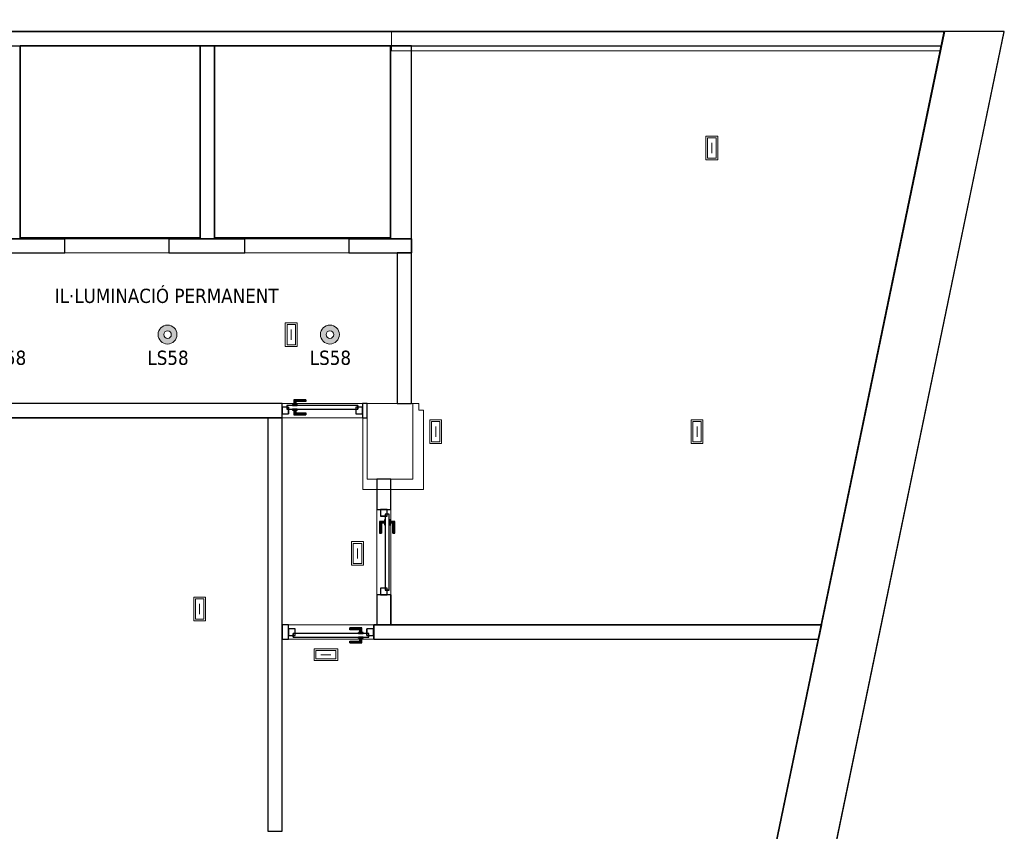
# Model space of a CAD drawing. Header units: metres. Extents: x 391.1 to 427.5, y 12.7 to 28.4.
# Tile 240 of 240: x 417.1 to 427.5, y 19.8 to 28.4. Entities that reach past the tile are written whole.
import ezdxf

# ---------------------------------------------------------------- set-up
doc = ezdxf.new("R2010")
doc.units = ezdxf.units.M
doc.layers.add('01_CARPINTERIA', color=5, linetype='Continuous', lineweight=25, true_color=0x0000ff)
doc.layers.add('01_SUELOS', color=7, linetype='Continuous', lineweight=25, true_color=0x007f00)
for name, color, linetype, lineweight in [('A-COLS-____-MCUT', 7, 'Continuous', 18), ('A-COLS-____-OTLN', 7, 'Continuous', 18), ('A-DETL-____-MBND', 7, 'Continuous', 18), ('A-DETL-GENF-OTLN', 7, 'Continuous', 18), ('A-GENM-____-OTLN', 7, 'Continuous', 18), ('A-WALL-____-MCUT', 7, 'Continuous', 25), ('A-WALL-____-OTLN', 7, 'Continuous', 25), ('E-LITE-EQPM-IDEN', 7, 'Continuous', 30), ('G-____-____-TEXT', 7, 'Continuous', 30)]:
    doc.layers.add(name, color=color, linetype=linetype, lineweight=lineweight)
doc.styles.add('Tahoma_4', font='tahoma.ttf', dxfattribs={"height": 0.15})

# ---------------------------------------------------------------- blocks, each defined once
blk = doc.blocks.new('Family - LONDR55-XX_ZZ-ARQ-CAA-M3D-Londres55-151093-01_ENLLUMENAT_PS1')
at = {"layer": '01_SUELOS', "color": 9, "true_color": 0xaad4aa}
for p, q in [((34.748, 14.048), (4.57, 14.048)), ((4.57, 14.048), (34.748, 14.048)), ((31.838, 0), (34.748, 14.048)), ((34.748, 14.048), (31.838, 0)), ((24.988, 13.898), (26.891, 13.898)), ((26.891, 13.898), (24.988, 13.898)), ((24.988, 11.869), (24.988, 13.898)), ((24.988, 13.898), (24.988, 11.869)), ((26.891, 13.898), (26.891, 11.869)), ((26.891, 11.869), (26.891, 13.898)), ((27.041, 11.869), (27.041, 13.898)), ((27.041, 13.898), (27.041, 11.869)), ((27.041, 13.898), (28.9, 13.898)), ((28.9, 13.898), (27.041, 13.898)), ((28.9, 13.898), (28.9, 11.869)), ((28.9, 11.869), (28.9, 13.898)), ((26.891, 11.869), (24.988, 11.869)), ((24.988, 11.869), (26.891, 11.869)), ((28.9, 11.869), (27.041, 11.869)), ((27.041, 11.869), (28.9, 11.869))]:
    blk.add_line(p, q, dxfattribs=at)
blk = doc.blocks.new('Family - Pilar PS-2-151128-01_ENLLUMENAT_PS1')
at = {"layer": 'A-DETL-____-MBND', "color": 253, "true_color": 0xaaaaaa}
for p, q in [((0, 0.91), (0, 0)), ((0, 0), (0, 0.91)), ((0.44, 0.909), (0, 0.91)), ((0, 0.91), (0.44, 0.909)), ((0.59, 0.909), (0.44, 0.909)), ((0.44, 0.909), (0.59, 0.909)), ((0.59, 0.84), (0.59, 0.909)), ((0.59, 0.909), (0.59, 0.84)), ((0.64, 0.84), (0.59, 0.84)), ((0.59, 0.84), (0.64, 0.84)), ((0.638, 0), (0.64, 0.84)), ((0.64, 0.84), (0.638, 0)), ((0, 0), (0.271, 0)), ((0.271, 0), (0, 0)), ((0.271, 0), (0.638, 0)), ((0.638, 0), (0.271, 0))]:
    blk.add_line(p, q, dxfattribs=at)
blk = doc.blocks.new('Family - Mur PS-2-151148-01_ENLLUMENAT_PS1')
at = {"layer": 'A-DETL-____-MBND', "color": 253, "true_color": 0xaaaaaa}
for p, q in [((-0.128, 0.62), (0, 0)), ((0, 0), (-0.128, 0.62)), ((15.586, 0.62), (-0.128, 0.62)), ((-0.128, 0.62), (15.586, 0.62)), ((15.714, 0), (15.586, 0.62)), ((15.586, 0.62), (15.714, 0)), ((0, 0), (15.714, 0)), ((15.714, 0), (0, 0)), ((0, 0), (15.714, 0))]:
    blk.add_line(p, q, dxfattribs=at)
blk = doc.blocks.new('Family - Evans PS-2-151181-01_ENLLUMENAT_PS1')
at = {"layer": 'A-DETL-____-MBND', "color": 253, "true_color": 0xaaaaaa}
for p, q in [((0.041, 0.2), (0, 0)), ((0, 0), (0.041, 0.2)), ((5.838, 0.2), (0.041, 0.2)), ((0.041, 0.2), (5.838, 0.2)), ((5.838, 0), (5.838, 0.2)), ((5.838, 0.2), (5.838, 0)), ((0, 0), (5.838, 0)), ((5.838, 0), (0, 0)), ((0, 0), (5.838, 0))]:
    blk.add_line(p, q, dxfattribs=at)
blk = doc.blocks.new('Family - Evans PS-2-151183-01_ENLLUMENAT_PS1')
at = {"layer": 'A-DETL-____-MBND', "color": 253, "true_color": 0xaaaaaa}
for p, q in [((8.39, 0.15), (0, 0.15)), ((0, 0.15), (20.228, 0.15)), ((0, 0.15), (0, 0)), ((0, 0), (0, 0.15)), ((0, 0), (20.228, 0)), ((20.228, 0), (0, 0)), ((0, 0), (20.228, 0))]:
    blk.add_line(p, q, dxfattribs=at)
blk = doc.blocks.new('Family - Pilar PS-1-153422-01_ENLLUMENAT_PS1')
at = {"layer": 'A-COLS-____-MCUT', "color": 253, "true_color": 0xaaaaaa}
for p, q in [((0.48, 0.8), (0, 0.8)), ((0, 0.8), (0, 0)), ((0.48, 0), (0.48, 0.8)), ((0, 0), (0.48, 0))]:
    blk.add_line(p, q, dxfattribs=at)
at = {"layer": 'A-COLS-____-OTLN', "color": 253, "true_color": 0xaaaaaa}
for p, q in [((0.48, 0.8), (0, 0.8)), ((0, 0.8), (0, 0)), ((0.48, 0), (0.48, 0.8)), ((0, 0), (0.48, 0))]:
    blk.add_line(p, q, dxfattribs=at)
blk = doc.blocks.new('Family - Evans P-1-153432-01_ENLLUMENAT_PS1')
at = {"layer": 'A-WALL-____-MCUT', "color": 253, "true_color": 0xaaaaaa}
for p, q in [((0.321, 0.15), (0, 0.15)), ((0, 0.15), (0, 0)), ((0.321, 0), (0.321, 0.15)), ((1.221, 0.15), (1.221, 0)), ((1.54, 0.15), (1.221, 0.15)), ((1.54, 0), (1.54, 0.15)), ((0, 0), (0.321, 0)), ((1.221, 0), (1.54, 0))]:
    blk.add_line(p, q, dxfattribs=at)
at = {"layer": 'A-WALL-____-OTLN', "color": 253, "true_color": 0xaaaaaa}
for p, q in [((0.321, 0.15), (0, 0.15)), ((0, 0.15), (0, 0)), ((0.321, 0), (0.321, 0.15)), ((1.221, 0.15), (1.221, 0)), ((1.221, 0.15), (1.54, 0.15)), ((1.54, 0.15), (1.54, 0)), ((0, 0), (0.321, 0)), ((1.221, 0), (1.54, 0))]:
    blk.add_line(p, q, dxfattribs=at)
at = {"layer": 'A-WALL-____-OTLN', "color": 253, "lineweight": 18, "true_color": 0xaaaaaa}
blk.add_line((0, 0), (1.54, 0), dxfattribs=at)
blk = doc.blocks.new('Family - Vano de puerta PS-1-153434-01_ENLLUMENAT_PS1')
at = {"layer": 'A-GENM-____-OTLN', "color": 253, "true_color": 0xaaaaaa}
for p, q in [((421.002, 23.18), (420.852, 23.18)), ((420.852, 23.18), (420.852, 22.28)), ((421.002, 23.18), (420.852, 23.18)), ((420.852, 22.28), (420.852, 23.18)), ((421.002, 22.28), (421.002, 23.18)), ((421.002, 23.18), (421.002, 22.28)), ((420.852, 22.28), (421.002, 22.28)), ((421.002, 22.28), (420.852, 22.28))]:
    blk.add_line(p, q, dxfattribs=at)
blk = doc.blocks.new('Family - LONDR55-XX_ZZ-ARQ-CAA-M3D-Londres55-153459-01_ENLLUMENAT_PS1')
at = {"layer": '01_CARPINTERIA', "color": 161, "true_color": 0xaaaaff}
for p, q in [((0.126, 0.149), (0.125, 0.15)), ((0.125, 0.15), (0.125, 0.1)), ((0.125, 0.15), (0.126, 0.149)), ((0.25, 0.15), (0.125, 0.15)), ((0.13, 0.145), (0.126, 0.149)), ((0.126, 0.149), (0.126, 0.1)), ((0.126, 0.149), (0.126, 0.1)), ((0.126, 0.149), (0.13, 0.145)), ((0.25, 0.149), (0.126, 0.149)), ((0.25, 0.149), (0.126, 0.149)), ((0.135, 0.14), (0.13, 0.145)), ((0.13, 0.145), (0.13, 0.1)), ((0.13, 0.145), (0.13, 0.1)), ((0.13, 0.145), (0.135, 0.14)), ((0.25, 0.145), (0.13, 0.145)), ((0.25, 0.145), (0.13, 0.145)), ((0.135, 0.1), (0.135, 0.14)), ((0.135, 0.14), (0.135, 0.1)), ((0.135, 0.14), (0.14, 0.135)), ((0.14, 0.135), (0.135, 0.14)), ((0.135, 0.14), (0.25, 0.14)), ((0.25, 0.14), (0.135, 0.14)), ((0.14, 0.135), (0.14, 0.1)), ((0.14, 0.135), (0.144, 0.131)), ((0.144, 0.131), (0.14, 0.135)), ((0.14, 0.135), (0.14, 0.1)), ((0.25, 0.135), (0.14, 0.135)), ((0.25, 0.135), (0.14, 0.135)), ((0.144, 0.131), (0.144, 0.1)), ((0.144, 0.131), (0.145, 0.13)), ((0.145, 0.13), (0.144, 0.131)), ((0.144, 0.131), (0.144, 0.1)), ((0.25, 0.131), (0.144, 0.131)), ((0.25, 0.131), (0.144, 0.131)), ((0.145, 0.13), (0.145, 0.1)), ((0.25, 0.13), (0.145, 0.13)), ((0.25, 0.149), (0.25, 0.15)), ((0.25, 0.15), (0.25, 0.149)), ((0.25, 0.145), (0.25, 0.149)), ((0.25, 0.149), (0.25, 0.145)), ((0.25, 0.145), (0.25, 0.14)), ((0.25, 0.14), (0.25, 0.145)), ((0.25, 0.14), (0.25, 0.135)), ((0.25, 0.135), (0.25, 0.14)), ((0.25, 0.135), (0.25, 0.131)), ((0.25, 0.131), (0.25, 0.135)), ((0.25, 0.131), (0.25, 0.13)), ((0.25, 0.13), (0.25, 0.131)), ((0.07, 0.07), (0, 0.07)), ((0, 0.07), (0, 0)), ((0.07, 0.07), (0, 0.07)), ((0, 0.07), (0, 0)), ((0, 0), (0.07, 0)), ((0, 0), (0.07, 0)), ((0.8, 0.09), (0.05, 0.09)), ((0.05, 0.09), (0.05, 0.05)), ((0.8, 0.09), (0.05, 0.09)), ((0.05, 0.09), (0.05, 0.05)), ((0.05, 0.05), (0.8, 0.05)), ((0.05, 0.05), (0.8, 0.05)), ((0.07, 0), (0.07, 0.07)), ((0.07, 0.07), (0.07, 0)), ((0.16, 0.1), (0.11, 0.1)), ((0.11, 0.1), (0.11, 0.09)), ((0.11, 0.1), (0.11, 0.09)), ((0.16, 0.1), (0.11, 0.1)), ((0.11, 0.09), (0.16, 0.09)), ((0.11, 0.09), (0.16, 0.09)), ((0.16, 0.05), (0.11, 0.05)), ((0.11, 0.05), (0.11, 0.04)), ((0.16, 0.05), (0.11, 0.05)), ((0.11, 0.05), (0.11, 0.04)), ((0.11, 0.04), (0.16, 0.04)), ((0.11, 0.04), (0.16, 0.04)), ((0.126, 0.1), (0.125, 0.1)), ((0.125, 0.1), (0.126, 0.1)), ((0.126, 0.04), (0.125, 0.04)), ((0.125, 0.04), (0.126, 0.04)), ((0.125, 0.04), (0.125, -0.01)), ((0.13, 0.1), (0.126, 0.1)), ((0.126, 0.1), (0.13, 0.1)), ((0.13, 0.04), (0.126, 0.04)), ((0.126, 0.04), (0.13, 0.04)), ((0.126, 0.04), (0.126, -0.009)), ((0.126, 0.04), (0.126, -0.009)), ((0.135, 0.1), (0.13, 0.1)), ((0.13, 0.1), (0.135, 0.1)), ((0.13, 0.04), (0.135, 0.04)), ((0.135, 0.04), (0.13, 0.04)), ((0.13, 0.04), (0.13, -0.005)), ((0.13, 0.04), (0.13, -0.005)), ((0.13, -0.005), (0.135, 0)), ((0.135, 0), (0.13, -0.005)), ((0.14, 0.1), (0.135, 0.1)), ((0.135, 0.1), (0.14, 0.1)), ((0.135, 0.04), (0.14, 0.04)), ((0.14, 0.04), (0.135, 0.04)), ((0.135, 0), (0.135, 0.04)), ((0.135, 0.04), (0.135, 0)), ((0.14, 0.005), (0.135, 0)), ((0.135, 0), (0.14, 0.005)), ((0.25, 0), (0.135, 0)), ((0.135, 0), (0.25, 0)), ((0.14, 0.1), (0.144, 0.1)), ((0.144, 0.1), (0.14, 0.1)), ((0.14, 0.04), (0.144, 0.04)), ((0.144, 0.04), (0.14, 0.04)), ((0.14, 0.04), (0.14, 0.005)), ((0.14, 0.04), (0.14, 0.005)), ((0.144, 0.009), (0.14, 0.005)), ((0.14, 0.005), (0.144, 0.009)), ((0.14, 0.005), (0.25, 0.005)), ((0.14, 0.005), (0.25, 0.005)), ((0.144, 0.1), (0.145, 0.1)), ((0.145, 0.1), (0.144, 0.1)), ((0.144, 0.04), (0.145, 0.04)), ((0.145, 0.04), (0.144, 0.04)), ((0.144, 0.04), (0.144, 0.009)), ((0.144, 0.04), (0.144, 0.009)), ((0.145, 0.01), (0.144, 0.009)), ((0.144, 0.009), (0.145, 0.01)), ((0.144, 0.009), (0.25, 0.009)), ((0.144, 0.009), (0.25, 0.009)), ((0.145, 0.04), (0.145, 0.01)), ((0.145, 0.01), (0.25, 0.01)), ((0.16, 0.09), (0.16, 0.1)), ((0.16, 0.1), (0.16, 0.09)), ((0.16, 0.04), (0.16, 0.05)), ((0.16, 0.05), (0.16, 0.04)), ((0.25, 0.009), (0.25, 0.01)), ((0.25, 0.01), (0.25, 0.009)), ((0.25, 0.005), (0.25, 0.009)), ((0.25, 0.009), (0.25, 0.005)), ((0.25, 0.005), (0.25, 0)), ((0.25, 0), (0.25, 0.005)), ((0.25, 0), (0.25, -0.005)), ((0.25, -0.005), (0.25, 0)), ((0.85, 0.07), (0.78, 0.07)), ((0.78, 0.07), (0.78, 0)), ((0.85, 0.07), (0.78, 0.07)), ((0.78, 0.07), (0.78, 0)), ((0.78, 0), (0.85, 0)), ((0.78, 0), (0.85, 0)), ((0.8, 0.05), (0.8, 0.09)), ((0.8, 0.09), (0.8, 0.05)), ((0.85, 0), (0.85, 0.07)), ((0.85, 0.07), (0.85, 0)), ((0.125, -0.01), (0.126, -0.009)), ((0.126, -0.009), (0.125, -0.01)), ((0.125, -0.01), (0.25, -0.01)), ((0.126, -0.009), (0.13, -0.005)), ((0.13, -0.005), (0.126, -0.009)), ((0.126, -0.009), (0.25, -0.009)), ((0.126, -0.009), (0.25, -0.009)), ((0.13, -0.005), (0.25, -0.005)), ((0.13, -0.005), (0.25, -0.005)), ((0.25, -0.005), (0.25, -0.009)), ((0.25, -0.009), (0.25, -0.005)), ((0.25, -0.009), (0.25, -0.01)), ((0.25, -0.01), (0.25, -0.009))]:
    blk.add_line(p, q, dxfattribs=at)
blk = doc.blocks.new('Family - Porta PS-1-153460-01_ENLLUMENAT_PS1')
blk.add_blockref('Family - LONDR55-XX_ZZ-ARQ-CAA-M3D-Londres55-153459-01_ENLLUMENAT_PS1', (0, 0))
blk = doc.blocks.new('Family - Evans P-1-153462-01_ENLLUMENAT_PS1')
at = {"layer": 'A-WALL-____-MCUT', "color": 253, "true_color": 0xaaaaaa}
for p, q in [((1.59, 0.15), (0, 0.15)), ((0, 0.15), (0, 0)), ((1.59, 0), (1.59, 0.15)), ((0, 0), (1.59, 0))]:
    blk.add_line(p, q, dxfattribs=at)
at = {"layer": 'A-WALL-____-OTLN', "color": 253, "true_color": 0xaaaaaa}
for p, q in [((1.59, 0.15), (0, 0.15)), ((0, 0.15), (0, 0)), ((1.59, 0), (1.59, 0.15)), ((0, 0), (1.59, 0))]:
    blk.add_line(p, q, dxfattribs=at)
at = {"layer": 'A-WALL-____-OTLN', "color": 253, "lineweight": 18, "true_color": 0xaaaaaa}
blk.add_line((0, 0), (1.59, 0), dxfattribs=at)
blk = doc.blocks.new('Family - Evans P-1-153484-01_ENLLUMENAT_PS1')
at = {"layer": 'A-WALL-____-MCUT', "color": 253, "true_color": 0xaaaaaa}
for p, q in [((0.031, 0.15), (0, 0)), ((23.587, 0.15), (0.031, 0.15)), ((0, 0), (23.587, 0))]:
    blk.add_line(p, q, dxfattribs=at)
at = {"layer": 'A-WALL-____-OTLN', "color": 253, "true_color": 0xaaaaaa}
for p, q in [((0.031, 0.15), (0, 0)), ((23.587, 0.15), (0.031, 0.15)), ((0, 0), (23.587, 0))]:
    blk.add_line(p, q, dxfattribs=at)
at = {"layer": 'A-WALL-____-OTLN', "color": 253, "lineweight": 18, "true_color": 0xaaaaaa}
blk.add_line((0, 0), (23.587, 0), dxfattribs=at)
blk = doc.blocks.new('Family - LONDR55-XX_ZZ-ARQ-CAA-M3D-Londres55-153490-01_ENLLUMENAT_PS1')
at = {"layer": '01_CARPINTERIA', "color": 161, "true_color": 0xaaaaff}
for p, q in [((0.126, 0.149), (0.125, 0.15)), ((0.125, 0.15), (0.125, 0.1)), ((0.125, 0.15), (0.126, 0.149)), ((0.25, 0.15), (0.125, 0.15)), ((0.13, 0.145), (0.126, 0.149)), ((0.126, 0.149), (0.126, 0.1)), ((0.126, 0.149), (0.126, 0.1)), ((0.126, 0.149), (0.13, 0.145)), ((0.25, 0.149), (0.126, 0.149)), ((0.25, 0.149), (0.126, 0.149)), ((0.135, 0.14), (0.13, 0.145)), ((0.13, 0.145), (0.13, 0.1)), ((0.13, 0.145), (0.13, 0.1)), ((0.13, 0.145), (0.135, 0.14)), ((0.25, 0.145), (0.13, 0.145)), ((0.25, 0.145), (0.13, 0.145)), ((0.135, 0.1), (0.135, 0.14)), ((0.135, 0.14), (0.135, 0.1)), ((0.135, 0.14), (0.14, 0.135)), ((0.14, 0.135), (0.135, 0.14)), ((0.135, 0.14), (0.25, 0.14)), ((0.25, 0.14), (0.135, 0.14)), ((0.14, 0.135), (0.14, 0.1)), ((0.14, 0.135), (0.144, 0.131)), ((0.144, 0.131), (0.14, 0.135)), ((0.14, 0.135), (0.14, 0.1)), ((0.25, 0.135), (0.14, 0.135)), ((0.25, 0.135), (0.14, 0.135)), ((0.144, 0.131), (0.144, 0.1)), ((0.144, 0.131), (0.145, 0.13)), ((0.145, 0.13), (0.144, 0.131)), ((0.144, 0.131), (0.144, 0.1)), ((0.25, 0.131), (0.144, 0.131)), ((0.25, 0.131), (0.144, 0.131)), ((0.145, 0.13), (0.145, 0.1)), ((0.25, 0.13), (0.145, 0.13)), ((0.25, 0.149), (0.25, 0.15)), ((0.25, 0.15), (0.25, 0.149)), ((0.25, 0.145), (0.25, 0.149)), ((0.25, 0.149), (0.25, 0.145)), ((0.25, 0.145), (0.25, 0.14)), ((0.25, 0.14), (0.25, 0.145)), ((0.25, 0.14), (0.25, 0.135)), ((0.25, 0.135), (0.25, 0.14)), ((0.25, 0.135), (0.25, 0.131)), ((0.25, 0.131), (0.25, 0.135)), ((0.25, 0.131), (0.25, 0.13)), ((0.25, 0.13), (0.25, 0.131)), ((0.07, 0.07), (0, 0.07)), ((0, 0.07), (0, 0)), ((0.07, 0.07), (0, 0.07)), ((0, 0.07), (0, 0)), ((0, 0), (0.07, 0)), ((0, 0), (0.07, 0)), ((0.85, 0.09), (0.05, 0.09)), ((0.05, 0.09), (0.05, 0.05)), ((0.85, 0.09), (0.05, 0.09)), ((0.05, 0.09), (0.05, 0.05)), ((0.05, 0.05), (0.85, 0.05)), ((0.05, 0.05), (0.85, 0.05)), ((0.07, 0), (0.07, 0.07)), ((0.07, 0.07), (0.07, 0)), ((0.16, 0.1), (0.11, 0.1)), ((0.11, 0.1), (0.11, 0.09)), ((0.11, 0.1), (0.11, 0.09)), ((0.16, 0.1), (0.11, 0.1)), ((0.11, 0.09), (0.16, 0.09)), ((0.11, 0.09), (0.16, 0.09)), ((0.16, 0.05), (0.11, 0.05)), ((0.11, 0.05), (0.11, 0.04)), ((0.16, 0.05), (0.11, 0.05)), ((0.11, 0.05), (0.11, 0.04)), ((0.11, 0.04), (0.16, 0.04)), ((0.11, 0.04), (0.16, 0.04)), ((0.126, 0.1), (0.125, 0.1)), ((0.125, 0.1), (0.126, 0.1)), ((0.126, 0.04), (0.125, 0.04)), ((0.125, 0.04), (0.126, 0.04)), ((0.125, 0.04), (0.125, -0.01)), ((0.13, 0.1), (0.126, 0.1)), ((0.126, 0.1), (0.13, 0.1)), ((0.13, 0.04), (0.126, 0.04)), ((0.126, 0.04), (0.13, 0.04)), ((0.126, 0.04), (0.126, -0.009)), ((0.126, 0.04), (0.126, -0.009)), ((0.135, 0.1), (0.13, 0.1)), ((0.13, 0.1), (0.135, 0.1)), ((0.13, 0.04), (0.135, 0.04)), ((0.135, 0.04), (0.13, 0.04)), ((0.13, 0.04), (0.13, -0.005)), ((0.13, 0.04), (0.13, -0.005)), ((0.135, 0), (0.13, -0.005)), ((0.14, 0.1), (0.135, 0.1)), ((0.135, 0.1), (0.14, 0.1)), ((0.135, 0.04), (0.14, 0.04)), ((0.14, 0.04), (0.135, 0.04)), ((0.135, 0), (0.135, 0.04)), ((0.135, 0.04), (0.135, 0)), ((0.14, 0.005), (0.135, 0)), ((0.135, 0), (0.14, 0.005)), ((0.25, 0), (0.135, 0)), ((0.135, 0), (0.25, 0)), ((0.14, 0.1), (0.144, 0.1)), ((0.144, 0.1), (0.14, 0.1)), ((0.14, 0.04), (0.144, 0.04)), ((0.144, 0.04), (0.14, 0.04)), ((0.14, 0.04), (0.14, 0.005)), ((0.14, 0.04), (0.14, 0.005)), ((0.144, 0.009), (0.14, 0.005)), ((0.14, 0.005), (0.144, 0.009)), ((0.14, 0.005), (0.25, 0.005)), ((0.14, 0.005), (0.25, 0.005)), ((0.144, 0.1), (0.145, 0.1)), ((0.145, 0.1), (0.144, 0.1)), ((0.144, 0.04), (0.145, 0.04)), ((0.145, 0.04), (0.144, 0.04)), ((0.144, 0.04), (0.144, 0.009)), ((0.144, 0.04), (0.144, 0.009)), ((0.145, 0.01), (0.144, 0.009)), ((0.144, 0.009), (0.145, 0.01)), ((0.144, 0.009), (0.25, 0.009)), ((0.144, 0.009), (0.25, 0.009)), ((0.145, 0.04), (0.145, 0.01)), ((0.145, 0.01), (0.25, 0.01)), ((0.16, 0.09), (0.16, 0.1)), ((0.16, 0.1), (0.16, 0.09)), ((0.16, 0.04), (0.16, 0.05)), ((0.16, 0.05), (0.16, 0.04)), ((0.25, 0.009), (0.25, 0.01)), ((0.25, 0.01), (0.25, 0.009)), ((0.25, 0.005), (0.25, 0.009)), ((0.25, 0.009), (0.25, 0.005)), ((0.25, 0.005), (0.25, 0)), ((0.25, 0), (0.25, 0.005)), ((0.25, 0), (0.25, -0.005)), ((0.25, -0.005), (0.25, 0)), ((0.9, 0.07), (0.83, 0.07)), ((0.83, 0.07), (0.83, 0)), ((0.9, 0.07), (0.83, 0.07)), ((0.83, 0.07), (0.83, 0)), ((0.83, 0), (0.9, 0)), ((0.83, 0), (0.9, 0)), ((0.85, 0.05), (0.85, 0.09)), ((0.85, 0.09), (0.85, 0.05)), ((0.9, 0), (0.9, 0.07)), ((0.9, 0.07), (0.9, 0)), ((0.125, -0.01), (0.126, -0.009)), ((0.126, -0.009), (0.125, -0.01)), ((0.125, -0.01), (0.25, -0.01)), ((0.126, -0.009), (0.13, -0.005)), ((0.13, -0.005), (0.126, -0.009)), ((0.126, -0.009), (0.25, -0.009)), ((0.126, -0.009), (0.25, -0.009)), ((0.13, -0.005), (0.135, 0)), ((0.13, -0.005), (0.25, -0.005)), ((0.13, -0.005), (0.25, -0.005)), ((0.25, -0.005), (0.25, -0.009)), ((0.25, -0.009), (0.25, -0.005)), ((0.25, -0.009), (0.25, -0.01)), ((0.25, -0.01), (0.25, -0.009))]:
    blk.add_line(p, q, dxfattribs=at)
blk = doc.blocks.new('Family - Porta PS-1-153491-01_ENLLUMENAT_PS1')
blk.add_blockref('Family - LONDR55-XX_ZZ-ARQ-CAA-M3D-Londres55-153490-01_ENLLUMENAT_PS1', (0, 0))
blk = doc.blocks.new('Family - Mur PS-1-153555-01_ENLLUMENAT_PS1')
at = {"layer": 'A-WALL-____-MCUT', "color": 253, "true_color": 0xaaaaaa}
for p, q in [((-0.128, 0.62), (0, 0)), ((15.588, 0.62), (-0.128, 0.62)), ((15.716, 0), (15.588, 0.62)), ((0, 0), (15.716, 0))]:
    blk.add_line(p, q, dxfattribs=at)
at = {"layer": 'A-WALL-____-OTLN', "color": 253, "true_color": 0xaaaaaa}
for p, q in [((-0.128, 0.62), (0, 0)), ((15.588, 0.62), (-0.128, 0.62)), ((15.716, 0), (15.588, 0.62)), ((0, 0), (15.716, 0))]:
    blk.add_line(p, q, dxfattribs=at)
at = {"layer": 'A-WALL-____-OTLN', "color": 253, "lineweight": 18, "true_color": 0xaaaaaa}
blk.add_line((0, 0), (15.716, 0), dxfattribs=at)
blk = doc.blocks.new('Family - Evans P-1-153565-01_ENLLUMENAT_PS1')
at = {"layer": 'A-WALL-____-MCUT', "color": 253, "true_color": 0xaaaaaa}
for p, q in [((2.039, 0.15), (0, 0.15)), ((0, 0.15), (0, 0)), ((2.039, 0), (2.039, 0.15)), ((0, 0), (2.039, 0))]:
    blk.add_line(p, q, dxfattribs=at)
at = {"layer": 'A-WALL-____-OTLN', "color": 253, "true_color": 0xaaaaaa}
for p, q in [((2.039, 0.15), (0, 0.15)), ((0, 0.15), (0, 0)), ((2.039, 0), (2.039, 0.15)), ((0, 0), (2.039, 0))]:
    blk.add_line(p, q, dxfattribs=at)
at = {"layer": 'A-WALL-____-OTLN', "color": 253, "lineweight": 18, "true_color": 0xaaaaaa}
blk.add_line((0, 0), (2.038, 0), dxfattribs=at)
blk = doc.blocks.new('Family - Evans P-1-153569-01_ENLLUMENAT_PS1')
at = {"layer": 'A-WALL-____-MCUT', "color": 253, "true_color": 0xaaaaaa}
for p, q in [((4.37, 0.15), (0, 0.15)), ((0, 0.15), (0, 0)), ((4.37, 0), (4.37, 0.15)), ((0, 0), (4.37, 0))]:
    blk.add_line(p, q, dxfattribs=at)
at = {"layer": 'A-WALL-____-OTLN', "color": 253, "true_color": 0xaaaaaa}
for p, q in [((4.37, 0.15), (0, 0.15)), ((0, 0.15), (0, 0)), ((4.37, 0), (4.37, 0.15)), ((0, 0), (4.37, 0))]:
    blk.add_line(p, q, dxfattribs=at)
at = {"layer": 'A-WALL-____-OTLN', "color": 253, "lineweight": 18, "true_color": 0xaaaaaa}
blk.add_line((0, 0), (4.37, 0), dxfattribs=at)
blk = doc.blocks.new('Family - LONDR55-XX_ZZ-ARQ-CAA-M3D-Londres55-153573-01_ENLLUMENAT_PS1')
at = {"layer": '01_CARPINTERIA', "color": 161, "true_color": 0xaaaaff}
for p, q in [((0.126, 0.149), (0.125, 0.15)), ((0.125, 0.15), (0.125, 0.1)), ((0.125, 0.15), (0.126, 0.149)), ((0.25, 0.15), (0.125, 0.15)), ((0.13, 0.145), (0.126, 0.149)), ((0.126, 0.149), (0.126, 0.1)), ((0.126, 0.149), (0.126, 0.1)), ((0.126, 0.149), (0.13, 0.145)), ((0.25, 0.149), (0.126, 0.149)), ((0.25, 0.149), (0.126, 0.149)), ((0.135, 0.14), (0.13, 0.145)), ((0.13, 0.145), (0.13, 0.1)), ((0.13, 0.145), (0.13, 0.1)), ((0.13, 0.145), (0.135, 0.14)), ((0.25, 0.145), (0.13, 0.145)), ((0.25, 0.145), (0.13, 0.145)), ((0.135, 0.1), (0.135, 0.14)), ((0.135, 0.14), (0.135, 0.1)), ((0.135, 0.14), (0.14, 0.135)), ((0.14, 0.135), (0.135, 0.14)), ((0.135, 0.14), (0.25, 0.14)), ((0.25, 0.14), (0.135, 0.14)), ((0.14, 0.135), (0.14, 0.1)), ((0.14, 0.135), (0.144, 0.131)), ((0.144, 0.131), (0.14, 0.135)), ((0.14, 0.135), (0.14, 0.1)), ((0.25, 0.135), (0.14, 0.135)), ((0.25, 0.135), (0.14, 0.135)), ((0.144, 0.131), (0.144, 0.1)), ((0.144, 0.131), (0.145, 0.13)), ((0.145, 0.13), (0.144, 0.131)), ((0.144, 0.131), (0.144, 0.1)), ((0.25, 0.131), (0.144, 0.131)), ((0.25, 0.131), (0.144, 0.131)), ((0.145, 0.13), (0.145, 0.1)), ((0.25, 0.13), (0.145, 0.13)), ((0.25, 0.149), (0.25, 0.15)), ((0.25, 0.15), (0.25, 0.149)), ((0.25, 0.145), (0.25, 0.149)), ((0.25, 0.149), (0.25, 0.145)), ((0.25, 0.145), (0.25, 0.14)), ((0.25, 0.14), (0.25, 0.145)), ((0.25, 0.14), (0.25, 0.135)), ((0.25, 0.135), (0.25, 0.14)), ((0.25, 0.135), (0.25, 0.131)), ((0.25, 0.131), (0.25, 0.135)), ((0.25, 0.131), (0.25, 0.13)), ((0.25, 0.13), (0.25, 0.131)), ((0.07, 0.07), (0, 0.07)), ((0, 0.07), (0, 0)), ((0.07, 0.07), (0, 0.07)), ((0, 0.07), (0, 0)), ((0, 0), (0.07, 0)), ((0, 0), (0.07, 0)), ((0.849, 0.09), (0.05, 0.09)), ((0.05, 0.09), (0.05, 0.05)), ((0.849, 0.09), (0.05, 0.09)), ((0.05, 0.09), (0.05, 0.05)), ((0.05, 0.05), (0.849, 0.05)), ((0.05, 0.05), (0.849, 0.05)), ((0.07, 0), (0.07, 0.07)), ((0.07, 0.07), (0.07, 0)), ((0.16, 0.1), (0.11, 0.1)), ((0.11, 0.1), (0.11, 0.09)), ((0.11, 0.1), (0.11, 0.09)), ((0.16, 0.1), (0.11, 0.1)), ((0.11, 0.09), (0.16, 0.09)), ((0.11, 0.09), (0.16, 0.09)), ((0.16, 0.05), (0.11, 0.05)), ((0.11, 0.05), (0.11, 0.04)), ((0.16, 0.05), (0.11, 0.05)), ((0.11, 0.05), (0.11, 0.04)), ((0.11, 0.04), (0.16, 0.04)), ((0.11, 0.04), (0.16, 0.04)), ((0.126, 0.1), (0.125, 0.1)), ((0.125, 0.1), (0.126, 0.1)), ((0.126, 0.04), (0.125, 0.04)), ((0.125, 0.04), (0.126, 0.04)), ((0.125, 0.04), (0.125, -0.01)), ((0.13, 0.1), (0.126, 0.1)), ((0.126, 0.1), (0.13, 0.1)), ((0.13, 0.04), (0.126, 0.04)), ((0.126, 0.04), (0.13, 0.04)), ((0.126, 0.04), (0.126, -0.009)), ((0.126, 0.04), (0.126, -0.009)), ((0.135, 0.1), (0.13, 0.1)), ((0.13, 0.1), (0.135, 0.1)), ((0.13, 0.04), (0.135, 0.04)), ((0.135, 0.04), (0.13, 0.04)), ((0.13, 0.04), (0.13, -0.005)), ((0.13, 0.04), (0.13, -0.005)), ((0.135, 0), (0.13, -0.005)), ((0.14, 0.1), (0.135, 0.1)), ((0.135, 0.1), (0.14, 0.1)), ((0.135, 0.04), (0.14, 0.04)), ((0.14, 0.04), (0.135, 0.04)), ((0.135, 0), (0.135, 0.04)), ((0.135, 0.04), (0.135, 0)), ((0.14, 0.005), (0.135, 0)), ((0.135, 0), (0.14, 0.005)), ((0.25, 0), (0.135, 0)), ((0.135, 0), (0.25, 0)), ((0.14, 0.1), (0.144, 0.1)), ((0.144, 0.1), (0.14, 0.1)), ((0.14, 0.04), (0.144, 0.04)), ((0.144, 0.04), (0.14, 0.04)), ((0.14, 0.04), (0.14, 0.005)), ((0.14, 0.04), (0.14, 0.005)), ((0.144, 0.009), (0.14, 0.005)), ((0.14, 0.005), (0.144, 0.009)), ((0.14, 0.005), (0.25, 0.005)), ((0.14, 0.005), (0.25, 0.005)), ((0.144, 0.1), (0.145, 0.1)), ((0.145, 0.1), (0.144, 0.1)), ((0.144, 0.04), (0.145, 0.04)), ((0.145, 0.04), (0.144, 0.04)), ((0.144, 0.04), (0.144, 0.009)), ((0.144, 0.04), (0.144, 0.009)), ((0.145, 0.01), (0.144, 0.009)), ((0.144, 0.009), (0.145, 0.01)), ((0.144, 0.009), (0.25, 0.009)), ((0.144, 0.009), (0.25, 0.009)), ((0.145, 0.04), (0.145, 0.01)), ((0.145, 0.01), (0.25, 0.01)), ((0.16, 0.09), (0.16, 0.1)), ((0.16, 0.1), (0.16, 0.09)), ((0.16, 0.04), (0.16, 0.05)), ((0.16, 0.05), (0.16, 0.04)), ((0.25, 0.009), (0.25, 0.01)), ((0.25, 0.01), (0.25, 0.009)), ((0.25, 0.005), (0.25, 0.009)), ((0.25, 0.009), (0.25, 0.005)), ((0.25, 0.005), (0.25, 0)), ((0.25, 0), (0.25, 0.005)), ((0.25, 0), (0.25, -0.005)), ((0.25, -0.005), (0.25, 0)), ((0.899, 0.07), (0.829, 0.07)), ((0.829, 0.07), (0.829, 0)), ((0.899, 0.07), (0.829, 0.07)), ((0.829, 0.07), (0.829, 0)), ((0.829, 0), (0.899, 0)), ((0.829, 0), (0.899, 0)), ((0.849, 0.05), (0.849, 0.09)), ((0.849, 0.09), (0.849, 0.05)), ((0.899, 0), (0.899, 0.07)), ((0.899, 0.07), (0.899, 0)), ((0.125, -0.01), (0.126, -0.009)), ((0.126, -0.009), (0.125, -0.01)), ((0.125, -0.01), (0.25, -0.01)), ((0.126, -0.009), (0.13, -0.005)), ((0.13, -0.005), (0.126, -0.009)), ((0.126, -0.009), (0.25, -0.009)), ((0.126, -0.009), (0.25, -0.009)), ((0.13, -0.005), (0.135, 0)), ((0.13, -0.005), (0.25, -0.005)), ((0.13, -0.005), (0.25, -0.005)), ((0.25, -0.005), (0.25, -0.009)), ((0.25, -0.009), (0.25, -0.005)), ((0.25, -0.009), (0.25, -0.01)), ((0.25, -0.01), (0.25, -0.009))]:
    blk.add_line(p, q, dxfattribs=at)
blk = doc.blocks.new('Family - Porta PS-1-153574-01_ENLLUMENAT_PS1')
blk.add_blockref('Family - LONDR55-XX_ZZ-ARQ-CAA-M3D-Londres55-153573-01_ENLLUMENAT_PS1', (0, 0))
blk = doc.blocks.new('Family - Evans P-1-153587-01_ENLLUMENAT_PS1')
at = {"layer": 'A-WALL-____-MCUT', "color": 253, "true_color": 0xaaaaaa}
for p, q in [((0.05, 0.15), (0, 0.15)), ((0, 0.15), (0, 0)), ((0.05, 0), (0.05, 0.15)), ((0.9, 0.15), (0.9, 0)), ((4.375, 0.15), (0.9, 0.15)), ((4.375, 0), (4.375, 0.15)), ((0, 0), (0.05, 0)), ((0.9, 0), (4.375, 0))]:
    blk.add_line(p, q, dxfattribs=at)
at = {"layer": 'A-WALL-____-OTLN', "color": 253, "true_color": 0xaaaaaa}
for p, q in [((0.05, 0.15), (0, 0.15)), ((0, 0.15), (0, 0)), ((0.05, 0), (0.05, 0.15)), ((0.9, 0.15), (0.9, 0)), ((0.9, 0.15), (4.375, 0.15)), ((4.375, 0.15), (4.375, 0)), ((0, 0), (0.05, 0)), ((0.9, 0), (4.375, 0))]:
    blk.add_line(p, q, dxfattribs=at)
at = {"layer": 'A-WALL-____-OTLN', "color": 253, "lineweight": 18, "true_color": 0xaaaaaa}
blk.add_line((0, 0), (4.375, 0), dxfattribs=at)
blk = doc.blocks.new('Family - Vano de puerta PS-1-153589-01_ENLLUMENAT_PS1')
at = {"layer": 'A-GENM-____-OTLN', "color": 253, "true_color": 0xaaaaaa}
for p, q in [((419.851, 24.301), (419.851, 24.151)), ((420.701, 24.301), (419.851, 24.301)), ((419.851, 24.301), (419.851, 24.151)), ((419.851, 24.301), (420.701, 24.301)), ((420.701, 24.151), (420.701, 24.301)), ((420.701, 24.301), (420.701, 24.151)), ((419.851, 24.151), (420.701, 24.151)), ((420.701, 24.151), (419.851, 24.151))]:
    blk.add_line(p, q, dxfattribs=at)
blk = doc.blocks.new('Family - Evans P-1-153595-01_ENLLUMENAT_PS1')
at = {"layer": 'A-WALL-____-MCUT', "color": 253, "true_color": 0xaaaaaa}
for p, q in [((0.031, 0.15), (0, 0)), ((4.728, 0.15), (0.031, 0.15)), ((4.728, 0), (4.728, 0.15)), ((5.628, 0.15), (5.628, 0)), ((5.695, 0.15), (5.628, 0.15)), ((5.695, 0), (5.695, 0.15)), ((0, 0), (4.728, 0)), ((5.628, 0), (5.695, 0))]:
    blk.add_line(p, q, dxfattribs=at)
at = {"layer": 'A-WALL-____-OTLN', "color": 253, "true_color": 0xaaaaaa}
for p, q in [((0, 0), (0.031, 0.15)), ((4.728, 0.15), (0.031, 0.15)), ((4.728, 0), (4.728, 0.15)), ((5.628, 0.15), (5.628, 0)), ((5.695, 0.15), (5.628, 0.15)), ((5.695, 0), (5.695, 0.15)), ((5.628, 0), (5.695, 0)), ((4.728, 0), (0, 0))]:
    blk.add_line(p, q, dxfattribs=at)
at = {"layer": 'A-WALL-____-OTLN', "color": 253, "lineweight": 18, "true_color": 0xaaaaaa}
blk.add_line((0, 0), (5.695, 0), dxfattribs=at)
blk = doc.blocks.new('Family - Vano de puerta PS-1-153597-01_ENLLUMENAT_PS1')
at = {"layer": 'A-GENM-____-OTLN', "color": 253, "true_color": 0xaaaaaa}
for p, q in [((419.919, 21.961), (419.919, 21.811)), ((420.818, 21.961), (419.919, 21.961)), ((419.919, 21.961), (419.919, 21.811)), ((419.919, 21.961), (420.818, 21.961)), ((420.818, 21.811), (420.818, 21.961)), ((420.818, 21.961), (420.818, 21.811)), ((419.919, 21.811), (420.818, 21.811)), ((420.818, 21.811), (419.919, 21.811))]:
    blk.add_line(p, q, dxfattribs=at)
blk = doc.blocks.new('Family - Evans P-1-153605-01_ENLLUMENAT_PS1')
at = {"layer": 'A-WALL-____-MCUT', "color": 253, "true_color": 0xaaaaaa}
for p, q in [((2.039, 0.22), (0, 0.22)), ((0, 0.22), (0, 0)), ((2.039, 0), (2.039, 0.22)), ((0, 0), (2.039, 0))]:
    blk.add_line(p, q, dxfattribs=at)
at = {"layer": 'A-WALL-____-OTLN', "color": 253, "true_color": 0xaaaaaa}
for p, q in [((2.039, 0.22), (0, 0.22)), ((0, 0.22), (0, 0)), ((2.039, 0), (2.039, 0.22)), ((0, 0), (2.039, 0))]:
    blk.add_line(p, q, dxfattribs=at)
at = {"layer": 'A-WALL-____-OTLN', "color": 253, "lineweight": 18, "true_color": 0xaaaaaa}
blk.add_line((0, 0), (2.039, 0), dxfattribs=at)
blk = doc.blocks.new('Family - Evans P-1-153613-01_ENLLUMENAT_PS1')
at = {"layer": 'A-WALL-____-MCUT', "color": 253, "true_color": 0xaaaaaa}
for p, q in [((0.299, 0.15), (0, 0.15)), ((0, 0.15), (0, 0)), ((0.299, 0), (0.299, 0.15)), ((1.779, 0.15), (1.149, 0.15)), ((1.149, 0.15), (1.149, 0)), ((1.779, 0), (1.779, 0.15)), ((3.681, 0.15), (2.879, 0.15)), ((2.879, 0.15), (2.879, 0)), ((3.681, 0), (3.681, 0.15)), ((4.779, 0.15), (4.779, 0)), ((5.44, 0.15), (4.779, 0.15)), ((5.44, 0), (5.44, 0.15)), ((0, 0), (0.299, 0)), ((1.149, 0), (1.779, 0)), ((2.879, 0), (3.681, 0)), ((4.779, 0), (5.44, 0))]:
    blk.add_line(p, q, dxfattribs=at)
at = {"layer": 'A-WALL-____-OTLN', "color": 253, "true_color": 0xaaaaaa}
for p, q in [((0.299, 0.15), (0, 0.15)), ((0, 0.15), (0, 0)), ((0.299, 0), (0.299, 0.15)), ((1.149, 0.15), (1.149, 0)), ((1.149, 0.15), (1.779, 0.15)), ((1.779, 0), (1.779, 0.15)), ((2.879, 0.15), (3.681, 0.15)), ((2.879, 0.15), (2.879, 0)), ((3.681, 0), (3.681, 0.15)), ((4.779, 0.15), (4.779, 0)), ((4.779, 0.15), (5.44, 0.15)), ((5.44, 0.15), (5.44, 0)), ((0, 0), (0.299, 0)), ((1.149, 0), (1.779, 0)), ((2.879, 0), (3.681, 0)), ((4.779, 0), (5.44, 0))]:
    blk.add_line(p, q, dxfattribs=at)
at = {"layer": 'A-WALL-____-OTLN', "color": 253, "lineweight": 18, "true_color": 0xaaaaaa}
blk.add_line((0, 0), (5.44, 0), dxfattribs=at)
blk = doc.blocks.new('Family - Vano de puerta PS-1-153617-01_ENLLUMENAT_PS1')
at = {"layer": 'A-GENM-____-OTLN', "color": 253, "true_color": 0xaaaaaa}
for p, q in [((417.556, 26.041), (417.556, 25.891)), ((418.656, 26.041), (417.556, 26.041)), ((417.556, 26.041), (417.556, 25.891)), ((417.556, 26.041), (418.656, 26.041)), ((418.656, 25.891), (418.656, 26.041)), ((418.656, 26.041), (418.656, 25.891)), ((417.556, 25.891), (418.656, 25.891)), ((418.656, 25.891), (417.556, 25.891))]:
    blk.add_line(p, q, dxfattribs=at)
blk = doc.blocks.new('Family - Vano de puerta PS-1-153619-01_ENLLUMENAT_PS1')
at = {"layer": 'A-GENM-____-OTLN', "color": 253, "true_color": 0xaaaaaa}
for p, q in [((419.458, 26.041), (419.458, 25.891)), ((420.557, 26.041), (419.458, 26.041)), ((419.458, 26.041), (419.458, 25.891)), ((419.458, 26.041), (420.557, 26.041)), ((420.557, 25.891), (420.557, 26.041)), ((420.557, 26.041), (420.557, 25.891)), ((419.458, 25.891), (420.557, 25.891)), ((420.557, 25.891), (419.458, 25.891))]:
    blk.add_line(p, q, dxfattribs=at)
blk = doc.blocks.new('LONDR55-XX_ZZ-ARQ-CAA-M3D-Londres55_ifc-1-01_ENLLUMENAT_PS1')
at = {"layer": '01_CARPINTERIA', "color": 253, "lineweight": 18, "true_color": 0xaaaaaa}
blk.add_blockref('Family - Porta PS-1-153460-01_ENLLUMENAT_PS1', (419.851, 24.191), dxfattribs=at)
for name, p, rotation in [('Family - Porta PS-1-153491-01_ENLLUMENAT_PS1', (420.892, 23.18), 270), ('Family - Porta PS-1-153574-01_ENLLUMENAT_PS1', (420.818, 21.921), 180)]:
    blk.add_blockref(name, p, dxfattribs=dict(at, rotation=rotation))
at = {"layer": '01_SUELOS', "color": 253, "lineweight": 18, "true_color": 0xaaaaaa}
blk.add_blockref('Family - LONDR55-XX_ZZ-ARQ-CAA-M3D-Londres55-151093-01_ENLLUMENAT_PS1', (392.096, 14.181), dxfattribs=at)
at = {"layer": 'A-COLS-____-OTLN', "color": 253, "lineweight": 18, "true_color": 0xaaaaaa}
for name, p in [('Family - Pilar PS-2-151128-01_ENLLUMENAT_PS1', (420.706, 23.391)), ('Family - Pilar PS-1-153422-01_ENLLUMENAT_PS1', (420.751, 23.501))]:
    blk.add_blockref(name, p, dxfattribs=at)
at = {"layer": 'A-GENM-____-OTLN', "color": 253, "lineweight": 18, "true_color": 0xaaaaaa}
for name in ['Family - Vano de puerta PS-1-153617-01_ENLLUMENAT_PS1', 'Family - Vano de puerta PS-1-153619-01_ENLLUMENAT_PS1', 'Family - Vano de puerta PS-1-153589-01_ENLLUMENAT_PS1', 'Family - Vano de puerta PS-1-153434-01_ENLLUMENAT_PS1', 'Family - Vano de puerta PS-1-153597-01_ENLLUMENAT_PS1']:
    blk.add_blockref(name, (0, 0), dxfattribs=at)
at = {"layer": 'A-WALL-____-OTLN', "color": 253, "lineweight": 18, "true_color": 0xaaaaaa}
for name, p, rotation in [('Family - Mur PS-1-153555-01_ENLLUMENAT_PS1', (424.29, 12.841), 78.29179146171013), ('Family - Mur PS-2-151148-01_ENLLUMENAT_PS1', (424.291, 12.841), 78.30350734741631), ('Family - Evans PS-2-151183-01_ENLLUMENAT_PS1', (421.006, 28.228), 180), ('Family - Evans P-1-153484-01_ENLLUMENAT_PS1', (426.846, 28.23), 180), ('Family - Evans PS-2-151181-01_ENLLUMENAT_PS1', (426.844, 28.228), 180), ('Family - Evans P-1-153565-01_ENLLUMENAT_PS1', (419.137, 26.041), 90), ('Family - Evans P-1-153605-01_ENLLUMENAT_PS1', (421.217, 26.041), 90), ('Family - Evans P-1-153462-01_ENLLUMENAT_PS1', (421.217, 24.301), 90), ('Family - Evans P-1-153587-01_ENLLUMENAT_PS1', (420.751, 24.301), 180), ('Family - Evans P-1-153569-01_ENLLUMENAT_PS1', (419.851, 19.781), 90), ('Family - Evans P-1-153432-01_ENLLUMENAT_PS1', (420.852, 23.501), 270), ('Family - Evans P-1-153595-01_ENLLUMENAT_PS1', (425.547, 21.961), 180)]:
    blk.add_blockref(name, p, dxfattribs=dict(at, rotation=rotation))
blk.add_blockref('Family - Evans P-1-153613-01_ENLLUMENAT_PS1', (415.777, 25.891), dxfattribs=at)
blk = doc.blocks.new('ZYR_06_03 Emer Sostre Rect - 06 Emergencia Estanca 01-547978-01_ENLLUMENAT_PS1')
at = {"layer": 'A-DETL-GENF-OTLN', "color": 6, "true_color": 0xff00ff}
for p, q in [((-0.125, 0.063), (0.125, 0.063)), ((-0.125, -0.062), (-0.125, 0.063)), ((-0.107, 0.045), (0.107, 0.045)), ((-0.107, -0.045), (-0.107, 0.045)), ((-0.054, 0), (0.054, 0)), ((0.107, 0.045), (0.107, -0.045)), ((0.125, 0.063), (0.125, -0.062)), ((0.125, -0.062), (-0.125, -0.062)), ((0.107, -0.045), (-0.107, -0.045))]:
    blk.add_line(p, q, dxfattribs=at)
blk = doc.blocks.new('ZYR_06_02_02 Down Superficie - L 02-V2-01_ENLLUMENAT_PS1')
at = {"layer": 'A-DETL-GENF-OTLN', "true_color": 0x00c400}
h = blk.add_hatch(color=92, dxfattribs=at)
h.paths.add_polyline_path([(0, -0.1), (0.026, -0.097), (0.05, -0.087), (0.071, -0.071), (0.087, -0.05), (0.097, -0.026), (0.1, 0), (0.097, 0.026), (0.087, 0.05), (0.071, 0.071), (0.05, 0.087), (0.026, 0.097), (0, 0.1), (-0.026, 0.097), (-0.05, 0.087), (-0.071, 0.071), (-0.087, 0.05), (-0.097, 0.026), (-0.1, 0), (-0.097, -0.026), (-0.087, -0.05), (-0.071, -0.071), (-0.05, -0.087), (-0.026, -0.097)])
h.paths.add_polyline_path([(0, -0.04), (-0.01, -0.039), (-0.02, -0.035), (-0.028, -0.028), (-0.035, -0.02), (-0.039, -0.01), (-0.04, 0), (-0.039, 0.01), (-0.035, 0.02), (-0.028, 0.028), (-0.02, 0.035), (-0.01, 0.039), (0, 0.04), (0.01, 0.039), (0.02, 0.035), (0.028, 0.028), (0.035, 0.02), (0.039, 0.01), (0.04, 0), (0.039, -0.01), (0.035, -0.02), (0.028, -0.028), (0.02, -0.035), (0.01, -0.039)])
at = {"layer": 'A-DETL-GENF-OTLN', "color": 92, "true_color": 0x00c400}
for radius in [0.1, 0.04]:
    blk.add_circle((0, 0), radius, dxfattribs=at)
for radius, start, end in [(0.1, 360, 180), (0.1, 180, 360), (0.04, 0, 180), (0.04, 180, 0)]:
    blk.add_arc((0, 0), radius, start, end, dxfattribs=at)

msp = doc.modelspace()

# ---------------------------------------------------------------- block references
at = {"lineweight": 5}
msp.add_blockref('LONDR55-XX_ZZ-ARQ-CAA-M3D-Londres55_ifc-1-01_ENLLUMENAT_PS1', (0, 0), dxfattribs=at)
at = {"layer": 'A-DETL-GENF-OTLN', "color": 6, "true_color": 0xff00ff}
for p, rotation in [((424.391, 27), 89.9999999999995), ((419.949, 25.029), 89.9999999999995), ((421.474, 24.004), 89.9999999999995), ((424.234, 24.004), 89.9999999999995), ((420.649, 22.716), 89.9999999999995), ((418.981, 22.13), 269.9999999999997)]:
    msp.add_blockref('ZYR_06_03 Emer Sostre Rect - 06 Emergencia Estanca 01-547978-01_ENLLUMENAT_PS1', p, dxfattribs=dict(at, rotation=rotation))
at = {"layer": 'A-DETL-GENF-OTLN', "color": 92, "true_color": 0x00c400}
for p in [(418.642, 25.029), (420.357, 25.029)]:
    msp.add_blockref('ZYR_06_02_02 Down Superficie - L 02-V2-01_ENLLUMENAT_PS1', p, dxfattribs=at)
at = {"layer": 'A-DETL-GENF-OTLN', "color": 6, "true_color": 0xff00ff}
msp.add_blockref('ZYR_06_03 Emer Sostre Rect - 06 Emergencia Estanca 01-547978-01_ENLLUMENAT_PS1', (420.314, 21.647), dxfattribs=at)

# ---------------------------------------------------------------- texts
at = {"layer": 'E-LITE-EQPM-IDEN', "char_height": 0.15, "width": 0.5211, "attachment_point": 1, "style": 'Tahoma_4'}
for insert in [(416.714, 24.859), (418.429, 24.859), (420.144, 24.859)]:
    msp.add_mtext('LS58', dxfattribs=dict(at, insert=insert))
at = {"layer": 'G-____-____-TEXT', "insert": (417.45, 25.513), "char_height": 0.15, "width": 3.03439, "attachment_point": 1, "style": 'Tahoma_4'}
msp.add_mtext('IL·LUMINACIÓ PERMANENT', dxfattribs=at)

doc.saveas('drawing.dxf')
